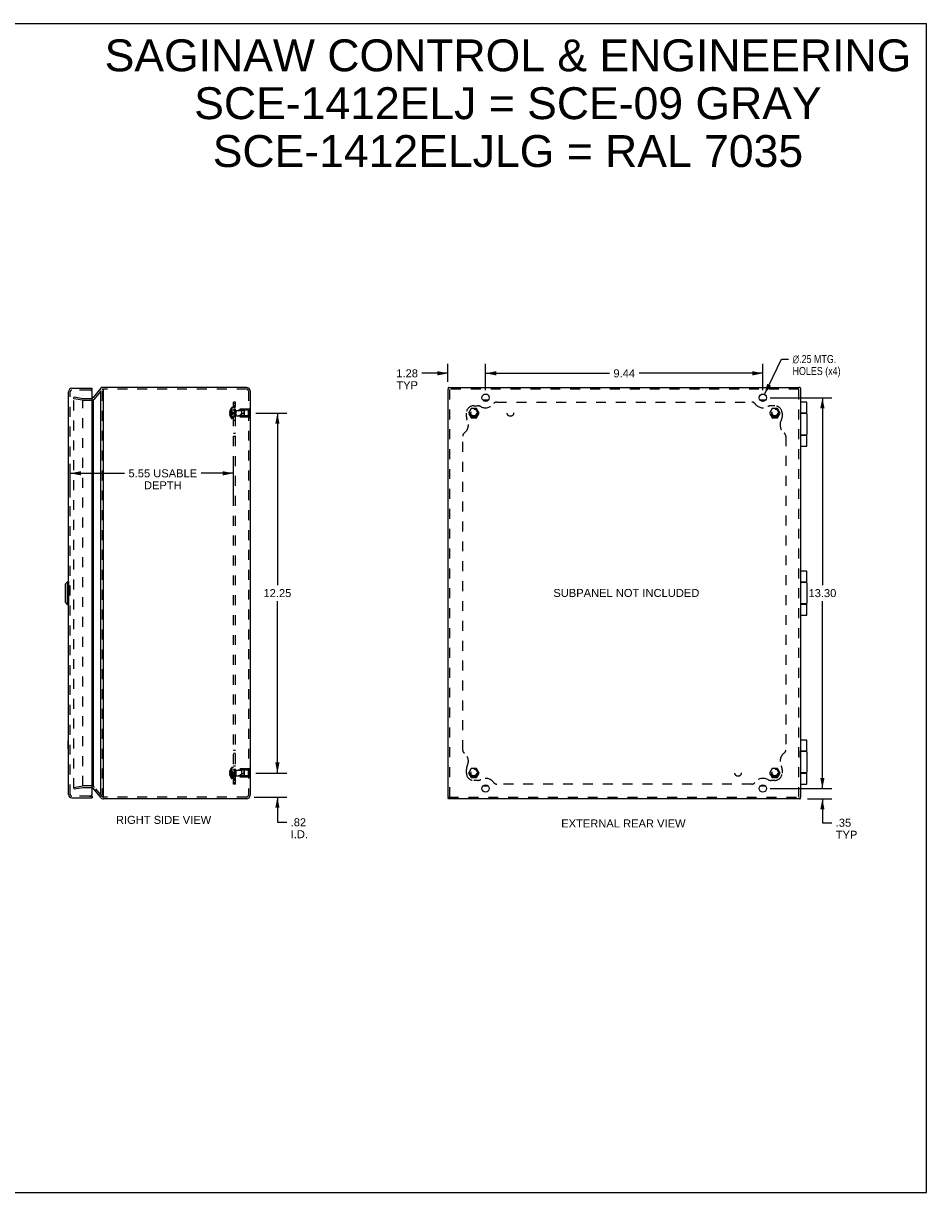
# Model space of a CAD drawing. Header units: inches. Extents: x 0 to 61.5, y 0 to 39.8.
# Tile 9 of 9: x 30.7 to 61.5, y 0 to 39.8. Entities that reach past the tile are written whole.
import ezdxf

# ---------------------------------------------------------------- set-up
doc = ezdxf.new("R2010")
doc.units = ezdxf.units.IN
doc.header["$LTSCALE"] = 3.382261
doc.header["$MEASUREMENT"] = 0
doc.linetypes.add('HIDDEN', pattern=[0.2, 0.1, -0.1])
doc.layers.get('0').update_dxf_attribs({"linetype": 'CONTINUOUS'})
for name, color, linetype in [('DEFAULT_2', 8, 'HIDDEN'), ('DIMENSIONS', 7, 'CONTINUOUS'), ('DOOR_ASSEMBLY', 7, 'CONTINUOUS'), ('SUBPANEL', 7, 'CONTINUOUS')]:
    doc.layers.add(name, color=color, linetype=linetype)
doc.styles.get("Standard").update_dxf_attribs({"font": 'arial.ttf'})
doc.styles.add('TEXTSTYLE_1', font='gdt', dxfattribs={"width": 0.8})
doc.dimstyles.new('DIMSTYLE_1', dxfattribs={"dimtxt": 0.271304, "dimasz": 0.361739, "dimexe": 0.09, "dimexo": 0.07, "dimgap": 0.0375, "dimtad": 0, "dimtih": 1, "dimtoh": 1, "dimzin": 4, "dimdsep": 46, "dimtxsty": 'Standard', "dimblk": '_FILLED', "dimblk1": '_FILLED', "dimblk2": '_FILLED', "dimcen": 0.09, "dimadec": 3, "dimazin": 1, "dimtfac": 1, "dimtdec": 3, "dimtofl": 0, "dimtmove": 0, "dimatfit": 3, "dimldrblk": '_FILLED', "dimfxl": 0, "dimtolj": 1, "dimtzin": 4, "dimarcsym": 0})
doc.dimstyles.new('DIMSTYLE_2', dxfattribs={"dimtxt": 0.271304, "dimasz": 0.361739, "dimexe": 0.09, "dimexo": 0.07, "dimgap": 0.09, "dimtad": 0, "dimtih": 1, "dimtoh": 1, "dimzin": 4, "dimdsep": 46, "dimtxsty": 'Standard', "dimblk": '_FILLED', "dimblk1": '_FILLED', "dimblk2": '_FILLED', "dimcen": 0.09, "dimadec": 3, "dimazin": 1, "dimtfac": 1, "dimtdec": 3, "dimtofl": 0, "dimtmove": 0, "dimatfit": 1, "dimldrblk": '_FILLED', "dimfxl": 0, "dimtolj": 1, "dimtzin": 4, "dimarcsym": 0})

# ---------------------------------------------------------------- blocks, each defined once
blk = doc.blocks.new('_FILLED')
at = {"color": 0, "linetype": 'ByBlock'}
blk.add_solid([(0, 0), (-1, 0.2), (-1, -0.2)], dxfattribs=at)
blk = doc.blocks.new('*D1')
at = {"layer": 'DIMENSIONS', "color": 2, "linetype": 'Continuous'}
for p, q in [((46.483, 27.306), (46.483, 28.208)), ((46.483, 27.883), (50.698, 27.883)), ((55.921, 27.883), (51.707, 27.883)), ((55.921, 27.306), (55.921, 28.208))]:
    blk.add_line(p, q, dxfattribs=at)
at = {"layer": 'DIMENSIONS', "color": 2, "linetype": 'Continuous', "xscale": 0.3617391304, "yscale": 0.3617391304, "zscale": 0.3617391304, "rotation": 180}
blk.add_blockref('_FILLED', (46.483, 27.883), dxfattribs=at)
at = {"layer": 'DIMENSIONS', "color": 2, "linetype": 'Continuous', "xscale": 0.3617391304, "yscale": 0.3617391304, "zscale": 0.3617391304}
blk.add_blockref('_FILLED', (55.921, 27.883), dxfattribs=at)
at = {"layer": 'DIMENSIONS', "color": 2, "linetype": 'Continuous', "insert": (51.202, 28.018), "char_height": 0.2713, "width": 0.73726, "attachment_point": 2, "line_spacing_factor": 0.9}
blk.add_mtext('9.44', dxfattribs=at)
blk = doc.blocks.new('*D2')
at = {"layer": 'DIMENSIONS', "color": 2, "linetype": 'Continuous'}
for p, q in [((55.976, 27.165), (56.553, 28.367)), ((56.553, 28.367), (56.796, 28.367))]:
    blk.add_line(p, q, dxfattribs=at)
at = {"layer": 'DIMENSIONS', "color": 2, "linetype": 'Continuous', "xscale": 0.3617391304, "yscale": 0.3617391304, "zscale": 0.3617391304, "rotation": 244.325377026}
blk.add_blockref('_FILLED', (55.976, 27.165), dxfattribs=at)
at = {"layer": 'DIMENSIONS', "color": 2, "linetype": 'Continuous', "insert": (56.932, 28.503), "char_height": 0.2713, "width": 2.04033, "attachment_point": 1, "line_spacing_factor": 0.9, "style": 'TEXTSTYLE_1'}
blk.add_mtext('{\\fgdt;n}\\fArial;.25 MTG.\\PHOLES (x4)', dxfattribs=at)
blk = doc.blocks.new('*D3')
at = {"layer": 'DIMENSIONS', "color": 2, "linetype": 'Continuous'}
for p, q in [((56.175, 27.053), (58.274, 27.053)), ((57.948, 27.053), (57.948, 20.674)), ((57.948, 13.753), (57.948, 20.131)), ((56.3, 13.753), (58.274, 13.753))]:
    blk.add_line(p, q, dxfattribs=at)
at = {"layer": 'DIMENSIONS', "color": 2, "linetype": 'Continuous', "xscale": 0.3617391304, "yscale": 0.3617391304, "zscale": 0.3617391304}
for p, rotation in [((57.948, 27.053), 90), ((57.948, 13.753), 270)]:
    blk.add_blockref('_FILLED', p, dxfattribs=dict(at, rotation=rotation))
at = {"layer": 'DIMENSIONS', "color": 2, "linetype": 'Continuous', "insert": (57.948, 20.538), "char_height": 0.2713, "width": 0.94805, "attachment_point": 2, "line_spacing_factor": 0.9}
blk.add_mtext('13.30', dxfattribs=at)
blk = doc.blocks.new('*D4')
at = {"layer": 'DIMENSIONS', "color": 2, "linetype": 'Continuous'}
for p, q in [((57.948, 13.753), (57.948, 14.476)), ((56.175, 13.753), (58.274, 13.753)), ((57.435, 13.403), (58.274, 13.403)), ((57.948, 13.403), (57.948, 12.587)), ((57.948, 12.587), (58.265, 12.587))]:
    blk.add_line(p, q, dxfattribs=at)
at = {"layer": 'DIMENSIONS', "color": 2, "linetype": 'Continuous', "xscale": 0.3617391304, "yscale": 0.3617391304, "zscale": 0.3617391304}
for p, rotation in [((57.948, 13.753), 270), ((57.948, 13.403), 90)]:
    blk.add_blockref('_FILLED', p, dxfattribs=dict(at, rotation=rotation))
at = {"layer": 'DIMENSIONS', "color": 2, "linetype": 'Continuous', "insert": (58.401, 12.723), "char_height": 0.2713, "width": 0.73524, "attachment_point": 1, "line_spacing_factor": 0.9}
blk.add_mtext('.35\\PTYP', dxfattribs=at)
blk = doc.blocks.new('*D5')
at = {"layer": 'DIMENSIONS', "color": 2, "linetype": 'Continuous'}
for p, q in [((45.202, 27.883), (44.316, 27.883)), ((45.202, 27.596), (45.202, 28.208)), ((46.483, 27.306), (46.483, 28.208)), ((46.483, 27.883), (47.207, 27.883))]:
    blk.add_line(p, q, dxfattribs=at)
at = {"layer": 'DIMENSIONS', "color": 2, "linetype": 'Continuous', "xscale": 0.3617391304, "yscale": 0.3617391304, "zscale": 0.3617391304}
blk.add_blockref('_FILLED', (45.202, 27.883), dxfattribs=at)
at = {"layer": 'DIMENSIONS', "color": 2, "linetype": 'Continuous', "xscale": 0.3617391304, "yscale": 0.3617391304, "zscale": 0.3617391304, "rotation": 180}
blk.add_blockref('_FILLED', (46.483, 27.883), dxfattribs=at)
at = {"layer": 'DIMENSIONS', "color": 2, "linetype": 'Continuous', "insert": (44.18, 28.018), "char_height": 0.2713, "width": 0.73726, "attachment_point": 3, "line_spacing_factor": 0.9}
blk.add_mtext('1.28\\PTYP', dxfattribs=at)
blk = doc.blocks.new('*D6')
at = {"layer": 'DIMENSIONS', "color": 2, "linetype": 'Continuous'}
for p, q in [((38.662, 26.528), (39.721, 26.528)), ((39.395, 26.528), (39.395, 20.674)), ((39.395, 14.278), (39.395, 20.131)), ((38.662, 14.278), (39.721, 14.278))]:
    blk.add_line(p, q, dxfattribs=at)
at = {"layer": 'DIMENSIONS', "color": 2, "linetype": 'Continuous', "xscale": 0.3617391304, "yscale": 0.3617391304, "zscale": 0.3617391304}
for p, rotation in [((39.395, 26.528), 90), ((39.395, 14.278), 270)]:
    blk.add_blockref('_FILLED', p, dxfattribs=dict(at, rotation=rotation))
at = {"layer": 'DIMENSIONS', "color": 2, "linetype": 'Continuous', "insert": (39.395, 20.538), "char_height": 0.2713, "width": 0.94805, "attachment_point": 2, "line_spacing_factor": 0.9}
blk.add_mtext('12.25', dxfattribs=at)
blk = doc.blocks.new('*D7')
at = {"layer": 'DIMENSIONS', "color": 2, "linetype": 'Continuous'}
for p, q in [((39.395, 14.278), (39.395, 15.001)), ((38.662, 14.278), (39.721, 14.278)), ((38.6, 13.463), (39.721, 13.463)), ((39.395, 13.463), (39.395, 12.605)), ((39.395, 12.605), (39.711, 12.605))]:
    blk.add_line(p, q, dxfattribs=at)
at = {"layer": 'DIMENSIONS', "color": 2, "linetype": 'Continuous', "xscale": 0.3617391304, "yscale": 0.3617391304, "zscale": 0.3617391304}
for p, rotation in [((39.395, 14.278), 270), ((39.395, 13.463), 90)]:
    blk.add_blockref('_FILLED', p, dxfattribs=dict(at, rotation=rotation))
at = {"layer": 'DIMENSIONS', "color": 2, "linetype": 'Continuous', "insert": (39.847, 12.74), "char_height": 0.2713, "width": 0.58799, "attachment_point": 1, "line_spacing_factor": 0.9}
blk.add_mtext('.82\\PI.D.', dxfattribs=at)
blk = doc.blocks.new('*D15')
at = {"layer": 'DIMENSIONS', "color": 2, "linetype": 'Continuous'}
for p, q in [((32.342, 23.656), (32.342, 24.805)), ((37.896, 23.656), (37.896, 24.805)), ((32.342, 24.48), (34.191, 24.48)), ((37.896, 24.48), (36.798, 24.48))]:
    blk.add_line(p, q, dxfattribs=at)
at = {"layer": 'DIMENSIONS', "color": 2, "linetype": 'Continuous', "xscale": 0.3617391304, "yscale": 0.3617391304, "zscale": 0.3617391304, "rotation": 180}
blk.add_blockref('_FILLED', (32.342, 24.48), dxfattribs=at)
at = {"layer": 'DIMENSIONS', "color": 2, "linetype": 'Continuous', "xscale": 0.3617391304, "yscale": 0.3617391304, "zscale": 0.3617391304}
blk.add_blockref('_FILLED', (37.896, 24.48), dxfattribs=at)
at = {"layer": 'DIMENSIONS', "color": 2, "linetype": 'Continuous', "insert": (35.495, 24.615), "char_height": 0.2713, "width": 2.33483, "attachment_point": 2, "line_spacing_factor": 0.9}
blk.add_mtext('5.55 USABLE\\PDEPTH', dxfattribs=at)

msp = doc.modelspace()

# ---------------------------------------------------------------- linework, layer by layer
at = {"color": 7, "linetype": 'Continuous'}
for p, q in [((0, 39.791), (61.496, 39.791)), ((61.496, 0), (61.496, 39.791)), ((33.439, 27.398), (33.413, 27.398)), ((33.474, 27.333), (33.474, 27.343)), ((45.207, 27.386), (45.207, 27.343)), ((57.186, 27.398), (57.142, 27.398)), ((38.471, 26.684), (38.467, 26.684)), ((38.471, 26.684), (38.471, 26.372)), ((46.572, 26.965), (46.394, 26.965)), ((56.01, 26.965), (55.832, 26.965)), ((38.471, 26.528), (38.467, 26.528)), ((38.471, 26.372), (38.467, 26.372)), ((57.206, 15.031), (57.202, 15.031)), ((57.206, 14.775), (57.202, 14.775)), ((57.206, 14.775), (57.206, 15.031)), ((38.471, 14.434), (38.467, 14.434)), ((38.471, 14.434), (38.471, 14.122)), ((38.471, 14.278), (38.467, 14.278)), ((38.471, 14.122), (38.467, 14.122)), ((46.394, 13.84), (46.572, 13.84)), ((55.832, 13.84), (56.01, 13.84)), ((45.207, 13.463), (45.207, 13.419)), ((57.198, 13.419), (57.198, 13.463)), ((0, 0), (61.496, 0))]:
    msp.add_line(p, q, dxfattribs=at)
at = {"color": 3, "linetype": 'Continuous'}
for p, q in [((33.382, 27.382), (33.119, 27.064)), ((33.382, 13.523), (33.382, 27.282)), ((38.347, 27.403), (33.474, 27.403)), ((33.474, 13.472), (33.474, 27.333)), ((38.467, 27.283), (38.467, 13.523)), ((45.202, 27.343), (45.202, 13.463)), ((45.221, 27.4), (45.22, 27.4)), ((45.221, 27.401), (45.221, 27.4)), ((45.223, 27.403), (57.142, 27.403)), ((57.2, 27.384), (57.2, 27.385)), ((57.201, 27.384), (57.2, 27.384)), ((57.202, 27.382), (57.202, 13.463)), ((33.119, 26.973), (33.119, 13.832)), ((33.382, 13.445), (33.119, 13.759)), ((38.347, 13.403), (33.474, 13.403)), ((45.221, 13.405), (45.22, 13.405)), ((45.221, 13.404), (45.221, 13.405)), ((57.181, 13.403), (45.223, 13.403)), ((57.184, 13.404), (57.184, 13.405)), ((57.184, 13.405), (57.185, 13.405))]:
    msp.add_line(p, q, dxfattribs=at)
for points in [[(33.119, 27.064), (33.118, 27.062), (33.117, 27.06), (33.116, 27.059), (33.115, 27.057), (33.114, 27.055), (33.112, 27.053)], [(33.382, 27.382), (33.384, 27.383), (33.386, 27.385), (33.389, 27.387), (33.391, 27.389), (33.394, 27.391), (33.397, 27.393)], [(33.413, 27.398), (33.41, 27.398), (33.408, 27.397), (33.405, 27.397), (33.403, 27.396), (33.4, 27.395), (33.398, 27.394), (33.397, 27.393)], [(45.212, 27.395), (45.211, 27.394), (45.21, 27.393), (45.209, 27.392), (45.208, 27.39), (45.208, 27.389), (45.207, 27.388), (45.207, 27.386), (45.207, 27.386)], [(45.217, 27.398), (45.216, 27.397), (45.215, 27.397), (45.215, 27.396), (45.214, 27.396), (45.213, 27.395), (45.212, 27.395)], [(45.22, 27.4), (45.22, 27.4), (45.219, 27.399), (45.218, 27.399), (45.218, 27.398), (45.217, 27.398)], [(45.223, 27.402), (45.223, 27.402), (45.222, 27.402), (45.222, 27.401), (45.222, 27.401), (45.221, 27.401)], [(45.223, 27.403), (45.223, 27.403), (45.223, 27.403), (45.223, 27.402), (45.223, 27.402), (45.223, 27.402), (45.223, 27.402)], [(57.194, 27.393), (57.194, 27.394), (57.193, 27.395), (57.192, 27.396), (57.19, 27.397), (57.189, 27.397), (57.187, 27.398), (57.186, 27.398), (57.186, 27.398)], [(57.197, 27.388), (57.197, 27.389), (57.196, 27.39), (57.196, 27.39), (57.195, 27.391), (57.195, 27.392), (57.194, 27.393)], [(57.2, 27.385), (57.2, 27.385), (57.199, 27.386), (57.199, 27.387), (57.198, 27.387), (57.197, 27.388)], [(57.202, 27.382), (57.202, 27.382), (57.202, 27.383), (57.201, 27.383), (57.201, 27.383), (57.201, 27.384)], [(57.202, 27.382), (57.202, 27.382), (57.202, 27.382), (57.202, 27.382), (57.202, 27.382), (57.202, 27.382), (57.202, 27.382)], [(33.112, 27.053), (33.108, 27.047), (33.104, 27.041), (33.099, 27.035), (33.094, 27.029), (33.093, 27.028)], [(45.212, 13.411), (45.211, 13.411), (45.21, 13.412), (45.209, 13.414), (45.208, 13.415), (45.208, 13.416), (45.207, 13.418), (45.207, 13.419), (45.207, 13.419)], [(45.217, 13.408), (45.216, 13.408), (45.215, 13.409), (45.215, 13.409), (45.214, 13.41), (45.213, 13.41), (45.212, 13.411)], [(45.22, 13.405), (45.22, 13.405), (45.219, 13.406), (45.218, 13.406), (45.218, 13.407), (45.217, 13.408)], [(45.223, 13.403), (45.223, 13.403), (45.222, 13.403), (45.222, 13.404), (45.222, 13.404), (45.221, 13.404)], [(45.223, 13.403), (45.223, 13.403), (45.223, 13.403), (45.223, 13.403), (45.223, 13.403), (45.223, 13.403), (45.223, 13.403)], [(57.181, 13.403), (57.182, 13.403), (57.182, 13.403), (57.182, 13.403), (57.182, 13.403), (57.182, 13.403), (57.182, 13.403)], [(57.182, 13.403), (57.182, 13.403), (57.183, 13.403), (57.183, 13.404), (57.183, 13.404), (57.184, 13.404)], [(57.185, 13.405), (57.185, 13.405), (57.186, 13.406), (57.187, 13.406), (57.187, 13.407), (57.188, 13.408)], [(57.188, 13.408), (57.189, 13.408), (57.189, 13.409), (57.19, 13.409), (57.191, 13.41), (57.192, 13.41), (57.193, 13.411)], [(57.193, 13.411), (57.194, 13.411), (57.195, 13.412), (57.196, 13.414), (57.196, 13.415), (57.197, 13.416), (57.197, 13.418), (57.198, 13.419), (57.198, 13.419)]]:
    msp.add_lwpolyline(points, dxfattribs=at)
for centre in [(46.483, 27.053), (55.921, 27.053), (46.483, 13.753), (55.921, 13.753)]:
    msp.add_circle(centre, 0.125, dxfattribs=at)
for centre, radius, start, end in [((33.474, 27.283), 0.12, 90, 106.6344), ((38.347, 27.283), 0.12, 0, 90), ((33.073, 13.72), 0.06, 40, 71.1765), ((33.474, 13.523), 0.12, 220, 270), ((38.347, 13.523), 0.12, 270, 360)]:
    msp.add_arc(centre, radius, start, end, dxfattribs=at)
at = {"layer": 'DEFAULT_2', "color": 8, "linetype": 'HIDDEN'}
for p, q in [((32.467, 27.019), (32.477, 27.078)), ((32.477, 27.078), (32.774, 27.026)), ((33.165, 27.008), (33.428, 27.321)), ((33.428, 27.282), (33.428, 13.523)), ((33.514, 27.343), (33.474, 27.343)), ((38.347, 27.343), (33.514, 27.343)), ((38.407, 27.283), (38.407, 13.523)), ((57.142, 27.343), (45.223, 27.343)), ((45.262, 13.463), (45.262, 27.343)), ((57.142, 13.463), (57.142, 27.382)), ((32.467, 13.762), (32.467, 27.043)), ((32.763, 26.967), (32.467, 27.019)), ((32.774, 13.842), (32.774, 26.963)), ((32.784, 27.025), (33.073, 27.025)), ((32.784, 26.965), (33.073, 26.965)), ((37.971, 26.388), (37.971, 26.668)), ((38.45, 26.668), (37.971, 26.668)), ((38.45, 26.684), (38.45, 26.372)), ((38.467, 26.684), (38.45, 26.684)), ((45.987, 26.684), (45.897, 26.528)), ((46.168, 26.684), (45.987, 26.684)), ((46.258, 26.528), (46.168, 26.684)), ((56.237, 26.684), (56.147, 26.528)), ((56.418, 26.684), (56.237, 26.684)), ((56.508, 26.528), (56.418, 26.684)), ((37.981, 26.623), (37.971, 26.633)), ((37.981, 26.433), (37.971, 26.423)), ((38.45, 26.388), (37.971, 26.388)), ((37.981, 26.623), (37.981, 26.433)), ((38.408, 26.623), (37.981, 26.623)), ((38.408, 26.433), (37.981, 26.433)), ((38.408, 26.433), (38.408, 26.623)), ((38.467, 26.528), (38.45, 26.528)), ((38.467, 26.372), (38.45, 26.372)), ((45.897, 26.528), (45.987, 26.372)), ((45.987, 26.372), (46.168, 26.372)), ((46.168, 26.372), (46.258, 26.528)), ((56.147, 26.528), (56.237, 26.372)), ((56.237, 26.372), (56.418, 26.372)), ((56.418, 26.372), (56.508, 26.528)), ((38.45, 14.418), (37.971, 14.418)), ((37.971, 14.138), (37.971, 14.418)), ((37.981, 14.373), (37.971, 14.383)), ((38.408, 14.373), (37.981, 14.373)), ((37.981, 14.373), (37.981, 14.183)), ((38.408, 14.183), (38.408, 14.373)), ((38.467, 14.434), (38.45, 14.434)), ((38.45, 14.434), (38.45, 14.122)), ((45.987, 14.434), (45.897, 14.278)), ((46.168, 14.434), (45.987, 14.434)), ((46.258, 14.278), (46.168, 14.434)), ((56.237, 14.434), (56.147, 14.278)), ((56.418, 14.434), (56.237, 14.434)), ((56.508, 14.278), (56.418, 14.434)), ((37.981, 14.183), (37.971, 14.173)), ((38.45, 14.138), (37.971, 14.138)), ((38.408, 14.183), (37.981, 14.183)), ((38.467, 14.278), (38.45, 14.278)), ((38.467, 14.122), (38.45, 14.122)), ((45.897, 14.278), (45.987, 14.122)), ((45.987, 14.122), (46.168, 14.122)), ((46.168, 14.122), (46.258, 14.278)), ((56.147, 14.278), (56.237, 14.122)), ((56.237, 14.122), (56.418, 14.122)), ((56.418, 14.122), (56.508, 14.278)), ((32.467, 13.786), (32.763, 13.838)), ((32.467, 13.786), (32.477, 13.727)), ((32.774, 13.779), (32.477, 13.727)), ((33.073, 13.84), (32.784, 13.84)), ((33.073, 13.78), (32.784, 13.78)), ((33.428, 13.484), (33.165, 13.797)), ((33.514, 13.463), (33.474, 13.463)), ((38.347, 13.463), (33.514, 13.463)), ((45.223, 13.463), (57.181, 13.463))]:
    msp.add_line(p, q, dxfattribs=at)
for points in [[(32.467, 27.043), (32.467, 27.044), (32.467, 27.045), (32.467, 27.047), (32.467, 27.048), (32.468, 27.048), (32.469, 27.049), (32.469, 27.05), (32.47, 27.051), (32.471, 27.052), (32.472, 27.052)], [(32.472, 27.052), (32.473, 27.053), (32.474, 27.053), (32.475, 27.053), (32.476, 27.053), (32.476, 27.053)], [(32.476, 27.053), (32.477, 27.053), (32.478, 27.053)], [(32.467, 13.762), (32.467, 13.761), (32.467, 13.76), (32.467, 13.759), (32.467, 13.758), (32.468, 13.757)], [(32.473, 13.753), (32.472, 13.753), (32.471, 13.754), (32.47, 13.754), (32.469, 13.755), (32.469, 13.756), (32.468, 13.757)], [(32.476, 13.752), (32.476, 13.752), (32.475, 13.752), (32.474, 13.752), (32.473, 13.753)], [(32.478, 13.752), (32.477, 13.752), (32.476, 13.752)]]:
    msp.add_lwpolyline(points, dxfattribs=at)
for centre, radius in [((46.077, 26.528), 0.142), ((46.077, 26.528), 0.14), ((56.327, 26.528), 0.142), ((56.327, 26.528), 0.14), ((46.077, 26.528), 0.105), ((46.077, 26.528), 0.095), ((56.327, 26.528), 0.105), ((56.327, 26.528), 0.095), ((46.077, 14.278), 0.142), ((46.077, 14.278), 0.14), ((46.077, 14.278), 0.105), ((46.077, 14.278), 0.095), ((56.327, 14.278), 0.142), ((56.327, 14.278), 0.14), ((56.327, 14.278), 0.105), ((56.327, 14.278), 0.095)]:
    msp.add_circle(centre, radius, dxfattribs=at)
for centre, radius, start, end in [((33.474, 27.283), 0.06, 90, 140), ((38.347, 27.283), 0.06, 0, 90), ((32.784, 27.085), 0.12, 260, 270), ((32.784, 27.085), 0.06, 260, 270), ((33.073, 27.085), 0.12, 270, 320), ((32.784, 13.72), 0.12, 90, 100), ((32.784, 13.72), 0.06, 90, 100), ((33.073, 13.72), 0.12, 40, 90), ((33.073, 13.72), 0.06, 71.1765, 90), ((33.474, 13.523), 0.06, 220, 270), ((38.347, 13.523), 0.06, 270, 360)]:
    msp.add_arc(centre, radius, start, end, dxfattribs=at)
at = {"layer": 'DOOR_ASSEMBLY', "color": 3, "linetype": 'Continuous'}
for p, q in [((32.282, 13.553), (32.282, 27.253)), ((32.402, 27.373), (33.092, 27.373)), ((33.092, 13.583), (33.092, 27.223)), ((32.402, 13.433), (33.092, 13.433))]:
    msp.add_line(p, q, dxfattribs=at)
at = {"layer": 'DOOR_ASSEMBLY', "color": 8, "linetype": 'HIDDEN'}
for p, q in [((32.342, 13.553), (32.342, 27.253)), ((33.002, 27.313), (32.402, 27.313)), ((33.002, 13.493), (32.402, 13.493))]:
    msp.add_line(p, q, dxfattribs=at)
at = {"layer": 'DOOR_ASSEMBLY', "color": 7, "linetype": 'Continuous'}
for p, q in [((33.092, 27.313), (33.002, 27.313)), ((33.092, 27.313), (33.092, 27.373)), ((57.41, 26.903), (57.202, 26.903)), ((57.423, 26.528), (57.423, 26.89)), ((57.423, 26.528), (57.202, 26.528)), ((57.202, 26.523), (57.393, 26.523)), ((57.343, 26.528), (57.343, 26.523)), ((57.423, 26.493), (57.423, 25.813)), ((57.393, 25.783), (57.202, 25.783)), ((57.202, 25.778), (57.423, 25.778)), ((57.343, 25.783), (57.343, 25.778)), ((57.423, 25.416), (57.423, 25.778)), ((57.202, 25.403), (57.41, 25.403)), ((57.41, 21.153), (57.202, 21.153)), ((57.423, 20.778), (57.423, 21.14)), ((32.175, 20.708), (32.175, 20.097)), ((32.26, 20.797), (32.177, 20.713)), ((32.177, 20.713), (32.177, 20.092)), ((32.26, 20.009), (32.26, 20.797)), ((32.279, 20.797), (32.26, 20.797)), ((32.279, 20.797), (32.279, 20.009)), ((57.423, 20.778), (57.202, 20.778)), ((57.202, 20.773), (57.393, 20.773)), ((57.343, 20.778), (57.343, 20.773)), ((57.423, 20.743), (57.423, 20.063)), ((32.26, 20.009), (32.177, 20.092)), ((32.279, 20.009), (32.26, 20.009)), ((57.393, 20.033), (57.202, 20.033)), ((57.202, 20.028), (57.423, 20.028)), ((57.343, 20.033), (57.343, 20.028)), ((57.423, 19.666), (57.423, 20.028)), ((57.202, 19.653), (57.41, 19.653)), ((32.278, 15.371), (32.282, 15.371)), ((32.278, 15.115), (32.278, 15.371)), ((57.41, 15.403), (57.202, 15.403)), ((57.423, 15.028), (57.423, 15.39)), ((32.278, 15.115), (32.282, 15.115)), ((57.423, 15.028), (57.206, 15.028)), ((57.206, 15.023), (57.393, 15.023)), ((57.343, 15.028), (57.343, 15.023)), ((57.423, 14.993), (57.423, 14.313)), ((57.393, 14.283), (57.202, 14.283)), ((57.202, 14.278), (57.423, 14.278)), ((57.343, 14.283), (57.343, 14.278)), ((57.423, 13.916), (57.423, 14.278)), ((57.202, 13.903), (57.41, 13.903)), ((33.002, 13.493), (33.092, 13.493)), ((33.092, 13.493), (33.092, 13.433))]:
    msp.add_line(p, q, dxfattribs=at)
for points in [[(57.353, 26.528), (57.352, 26.528), (57.352, 26.528), (57.351, 26.528), (57.351, 26.527), (57.35, 26.527), (57.35, 26.527), (57.349, 26.527), (57.349, 26.527), (57.348, 26.527), (57.348, 26.527), (57.347, 26.527), (57.347, 26.527), (57.346, 26.527), (57.346, 26.527), (57.346, 26.527), (57.345, 26.527), (57.345, 26.527), (57.345, 26.527), (57.344, 26.526), (57.344, 26.526), (57.344, 26.526), (57.344, 26.526), (57.343, 26.526), (57.343, 26.526)], [(57.343, 25.779), (57.343, 25.779), (57.344, 25.779), (57.344, 25.779), (57.344, 25.779), (57.344, 25.779), (57.345, 25.779), (57.345, 25.778), (57.345, 25.778), (57.346, 25.778), (57.346, 25.778), (57.346, 25.778), (57.347, 25.778), (57.347, 25.778), (57.348, 25.778), (57.348, 25.778), (57.349, 25.778), (57.349, 25.778), (57.35, 25.778), (57.35, 25.778), (57.351, 25.778), (57.351, 25.778), (57.352, 25.778), (57.352, 25.778), (57.353, 25.778)], [(57.353, 20.778), (57.352, 20.778), (57.352, 20.778), (57.351, 20.778), (57.351, 20.777), (57.35, 20.777), (57.35, 20.777), (57.349, 20.777), (57.349, 20.777), (57.348, 20.777), (57.348, 20.777), (57.347, 20.777), (57.347, 20.777), (57.346, 20.777), (57.346, 20.777), (57.346, 20.777), (57.345, 20.777), (57.345, 20.777), (57.345, 20.777), (57.344, 20.776), (57.344, 20.776), (57.344, 20.776), (57.344, 20.776), (57.343, 20.776), (57.343, 20.776)], [(57.343, 20.029), (57.343, 20.029), (57.344, 20.029), (57.344, 20.029), (57.344, 20.029), (57.344, 20.029), (57.345, 20.029), (57.345, 20.028), (57.345, 20.028), (57.346, 20.028), (57.346, 20.028), (57.346, 20.028), (57.347, 20.028), (57.347, 20.028), (57.348, 20.028), (57.348, 20.028), (57.349, 20.028), (57.349, 20.028), (57.35, 20.028), (57.35, 20.028), (57.351, 20.028), (57.351, 20.028), (57.352, 20.028), (57.352, 20.028), (57.353, 20.028)], [(57.353, 15.028), (57.352, 15.028), (57.352, 15.028), (57.351, 15.028), (57.351, 15.027), (57.35, 15.027), (57.35, 15.027), (57.349, 15.027), (57.349, 15.027), (57.348, 15.027), (57.348, 15.027), (57.347, 15.027), (57.347, 15.027), (57.346, 15.027), (57.346, 15.027), (57.346, 15.027), (57.345, 15.027), (57.345, 15.027), (57.345, 15.027), (57.344, 15.026), (57.344, 15.026), (57.344, 15.026), (57.344, 15.026), (57.343, 15.026), (57.343, 15.026)], [(57.343, 14.279), (57.343, 14.279), (57.344, 14.279), (57.344, 14.279), (57.344, 14.279), (57.344, 14.279), (57.345, 14.279), (57.345, 14.278), (57.345, 14.278), (57.346, 14.278), (57.346, 14.278), (57.346, 14.278), (57.347, 14.278), (57.347, 14.278), (57.348, 14.278), (57.348, 14.278), (57.349, 14.278), (57.349, 14.278), (57.35, 14.278), (57.35, 14.278), (57.351, 14.278), (57.351, 14.278), (57.352, 14.278), (57.352, 14.278), (57.353, 14.278), (57.354, 14.278)]]:
    msp.add_lwpolyline(points, dxfattribs=at)
at = {"layer": 'DOOR_ASSEMBLY', "color": 3, "linetype": 'Continuous'}
for centre, radius, start, end in [((32.402, 27.253), 0.12, 90, 180), ((33.002, 27.223), 0.09, 0, 90), ((32.402, 13.553), 0.12, 180, 270), ((33.002, 13.583), 0.09, 270, 360)]:
    msp.add_arc(centre, radius, start, end, dxfattribs=at)
at = {"layer": 'DOOR_ASSEMBLY', "color": 8, "linetype": 'HIDDEN'}
for centre, start, end in [((32.402, 27.253), 90, 180), ((32.402, 13.553), 180, 270)]:
    msp.add_arc(centre, 0.06, start, end, dxfattribs=at)
at = {"layer": 'DOOR_ASSEMBLY', "color": 7, "linetype": 'Continuous'}
for centre, radius, start, end in [((57.41, 26.89), 0.013, 0, 90), ((57.393, 26.493), 0.03, 0, 90), ((57.393, 25.813), 0.03, 270, 360), ((57.41, 25.416), 0.013, 270, 360), ((57.41, 21.14), 0.013, 0, 90), ((32.182, 20.708), 0.0071, 135, 180), ((32.279, 20.794), 0.00305, 360, 90), ((57.393, 20.743), 0.03, 0, 90), ((32.182, 20.097), 0.0071, 180, 225), ((32.279, 20.012), 0.00305, 270, 0), ((57.393, 20.063), 0.03, 270, 360), ((57.41, 19.666), 0.013, 270, 360), ((57.41, 15.39), 0.013, 0, 90), ((57.393, 14.993), 0.03, 0, 90), ((57.393, 14.313), 0.03, 270, 360), ((57.41, 13.916), 0.013, 270, 360)]:
    msp.add_arc(centre, radius, start, end, dxfattribs=at)
at = {"layer": 'SUBPANEL', "color": 8, "linetype": 'HIDDEN'}
for p, q in [((37.835, 26.708), (37.835, 26.347)), ((37.849, 26.714), (37.849, 26.341)), ((37.896, 26.714), (37.849, 26.714)), ((37.896, 13.903), (37.896, 26.903)), ((37.971, 26.903), (37.896, 26.903)), ((37.896, 26.851), (37.971, 26.851)), ((37.971, 26.778), (37.896, 26.778)), ((37.896, 26.749), (37.971, 26.749)), ((37.971, 26.709), (37.896, 26.709)), ((37.971, 13.903), (37.971, 26.903)), ((46.077, 26.778), (46.202, 26.778)), ((46.86, 26.903), (55.545, 26.903)), ((56.327, 26.778), (56.202, 26.778)), ((37.782, 26.562), (37.768, 26.562)), ((37.782, 26.493), (37.768, 26.493)), ((37.782, 26.596), (37.772, 26.596)), ((37.782, 26.543), (37.772, 26.543)), ((37.782, 26.512), (37.772, 26.512)), ((37.782, 26.459), (37.772, 26.459)), ((37.783, 26.627), (37.782, 26.626)), ((37.783, 26.627), (37.782, 26.627)), ((37.782, 26.626), (37.782, 26.543)), ((37.783, 26.543), (37.782, 26.543)), ((37.782, 26.543), (37.805, 26.541)), ((37.782, 26.528), (37.782, 26.53)), ((37.782, 26.525), (37.782, 26.528)), ((37.782, 26.512), (37.805, 26.514)), ((37.782, 26.512), (37.782, 26.429)), ((37.782, 26.512), (37.783, 26.512)), ((37.782, 26.429), (37.783, 26.428)), ((37.783, 26.428), (37.782, 26.428)), ((37.783, 26.54), (37.783, 26.543)), ((37.783, 26.512), (37.783, 26.515)), ((37.805, 26.514), (37.826, 26.517)), ((37.826, 26.517), (37.847, 26.519)), ((37.847, 26.519), (37.868, 26.522)), ((37.896, 26.341), (37.849, 26.341)), ((37.971, 26.653), (37.896, 26.653)), ((37.971, 26.637), (37.896, 26.637)), ((37.896, 26.528), (37.971, 26.528)), ((37.971, 26.419), (37.896, 26.419)), ((37.971, 26.403), (37.896, 26.403)), ((37.896, 26.286), (37.971, 26.286)), ((37.924, 26.622), (37.924, 26.434)), ((37.924, 26.622), (38.171, 26.622)), ((37.924, 26.434), (38.171, 26.434)), ((38.171, 26.622), (38.171, 26.528)), ((38.261, 26.613), (38.171, 26.622)), ((38.171, 26.434), (38.171, 26.528)), ((38.261, 26.443), (38.171, 26.434)), ((38.261, 26.443), (38.261, 26.613)), ((38.271, 26.602), (38.261, 26.613)), ((38.271, 26.454), (38.261, 26.443)), ((38.271, 26.454), (38.271, 26.602)), ((45.827, 26.403), (45.827, 26.528)), ((56.577, 26.528), (56.577, 26.403)), ((37.896, 25.846), (37.971, 25.846)), ((37.896, 25.745), (37.971, 25.745)), ((45.702, 15.06), (45.702, 25.745)), ((56.702, 25.745), (56.702, 15.06)), ((37.896, 15.06), (37.971, 15.06)), ((37.896, 14.959), (37.971, 14.959)), ((37.782, 14.346), (37.772, 14.346)), ((37.783, 14.377), (37.782, 14.377)), ((37.783, 14.377), (37.782, 14.376)), ((37.782, 14.376), (37.782, 14.293)), ((37.835, 14.458), (37.835, 14.097)), ((37.896, 14.464), (37.849, 14.464)), ((37.849, 14.464), (37.849, 14.091)), ((37.896, 14.52), (37.971, 14.52)), ((37.971, 14.403), (37.896, 14.403)), ((37.971, 14.387), (37.896, 14.387)), ((37.924, 14.372), (38.171, 14.372)), ((37.924, 14.372), (37.924, 14.184)), ((38.261, 14.363), (38.171, 14.372)), ((38.171, 14.372), (38.171, 14.184)), ((38.271, 14.352), (38.261, 14.363)), ((38.261, 14.193), (38.261, 14.363)), ((38.271, 14.204), (38.271, 14.352)), ((45.827, 14.278), (45.827, 14.403)), ((56.577, 14.403), (56.577, 14.278)), ((37.782, 14.312), (37.768, 14.312)), ((37.782, 14.243), (37.768, 14.243)), ((37.782, 14.293), (37.772, 14.293)), ((37.782, 14.262), (37.772, 14.262)), ((37.782, 14.209), (37.772, 14.209)), ((37.783, 14.293), (37.782, 14.293)), ((37.782, 14.293), (37.805, 14.291)), ((37.782, 14.28), (37.782, 14.278)), ((37.782, 14.278), (37.782, 14.275)), ((37.782, 14.262), (37.805, 14.264)), ((37.782, 14.262), (37.783, 14.262)), ((37.782, 14.262), (37.782, 14.179)), ((37.782, 14.179), (37.783, 14.178)), ((37.783, 14.178), (37.782, 14.178)), ((37.783, 14.293), (37.783, 14.29)), ((37.783, 14.265), (37.783, 14.262)), ((37.805, 14.264), (37.826, 14.267)), ((37.826, 14.267), (37.847, 14.269)), ((37.847, 14.269), (37.868, 14.272)), ((37.896, 14.091), (37.849, 14.091)), ((37.896, 14.278), (37.971, 14.278)), ((37.971, 14.169), (37.896, 14.169)), ((37.971, 14.153), (37.896, 14.153)), ((37.971, 14.097), (37.896, 14.097)), ((37.896, 14.057), (37.971, 14.057)), ((37.971, 14.028), (37.896, 14.028)), ((37.896, 13.954), (37.971, 13.954)), ((37.924, 14.184), (38.171, 14.184)), ((38.261, 14.193), (38.171, 14.184)), ((38.271, 14.204), (38.261, 14.193)), ((46.202, 14.028), (46.077, 14.028)), ((56.327, 14.028), (56.202, 14.028)), ((37.971, 13.903), (37.896, 13.903)), ((55.545, 13.903), (46.86, 13.903))]:
    msp.add_line(p, q, dxfattribs=at)
for points in [[(37.772, 26.596), (37.771, 26.592), (37.771, 26.588), (37.77, 26.583), (37.769, 26.579), (37.769, 26.575), (37.768, 26.571), (37.768, 26.567), (37.768, 26.562)], [(37.768, 26.562), (37.768, 26.56), (37.768, 26.558), (37.769, 26.555), (37.769, 26.553), (37.77, 26.551), (37.771, 26.548), (37.771, 26.546), (37.772, 26.543)], [(37.772, 26.512), (37.771, 26.509), (37.771, 26.507), (37.77, 26.504), (37.769, 26.502), (37.769, 26.5), (37.768, 26.497), (37.768, 26.495), (37.768, 26.493)], [(37.768, 26.493), (37.768, 26.488), (37.768, 26.484), (37.769, 26.48), (37.769, 26.476), (37.77, 26.472), (37.771, 26.467), (37.771, 26.463), (37.772, 26.459)], [(37.782, 26.596), (37.805, 26.587), (37.826, 26.576), (37.847, 26.565), (37.868, 26.554), (37.887, 26.541), (37.906, 26.528)], [(37.782, 26.562), (37.805, 26.558), (37.826, 26.552), (37.847, 26.547), (37.868, 26.541), (37.887, 26.534), (37.906, 26.528)], [(37.783, 26.543), (37.783, 26.54), (37.783, 26.538), (37.783, 26.535), (37.783, 26.533), (37.782, 26.53), (37.782, 26.528)], [(37.782, 26.459), (37.805, 26.469), (37.826, 26.479), (37.847, 26.49), (37.868, 26.502), (37.887, 26.514), (37.906, 26.528)], [(37.782, 26.528), (37.782, 26.525), (37.783, 26.522), (37.783, 26.52), (37.783, 26.517), (37.783, 26.515), (37.783, 26.512)], [(37.782, 26.493), (37.805, 26.497), (37.826, 26.503), (37.847, 26.508), (37.868, 26.514), (37.887, 26.521), (37.906, 26.528)], [(37.783, 26.627), (37.805, 26.613), (37.826, 26.598), (37.847, 26.582), (37.868, 26.565), (37.887, 26.547), (37.906, 26.528)], [(37.783, 26.533), (37.783, 26.535), (37.783, 26.538)], [(37.783, 26.428), (37.805, 26.442), (37.826, 26.457), (37.847, 26.473), (37.868, 26.49), (37.887, 26.508), (37.906, 26.528)], [(37.783, 26.517), (37.783, 26.52), (37.783, 26.522)], [(37.805, 26.541), (37.826, 26.539), (37.847, 26.536), (37.868, 26.533), (37.887, 26.531), (37.906, 26.528)], [(37.826, 26.539), (37.847, 26.536), (37.868, 26.533), (37.887, 26.531), (37.906, 26.528)], [(37.868, 26.522), (37.887, 26.525), (37.906, 26.528)], [(37.868, 26.522), (37.887, 26.525), (37.906, 26.528)], [(37.772, 14.346), (37.771, 14.342), (37.771, 14.338), (37.77, 14.333), (37.769, 14.329), (37.769, 14.325), (37.768, 14.321), (37.768, 14.317), (37.768, 14.312)], [(37.782, 14.346), (37.805, 14.337), (37.826, 14.326), (37.847, 14.315), (37.868, 14.304), (37.887, 14.291), (37.906, 14.278)], [(37.783, 14.377), (37.805, 14.363), (37.826, 14.348), (37.847, 14.332), (37.868, 14.315), (37.887, 14.297), (37.906, 14.278)], [(37.768, 14.312), (37.768, 14.31), (37.768, 14.308), (37.769, 14.305), (37.769, 14.303), (37.77, 14.301), (37.771, 14.298), (37.771, 14.296), (37.772, 14.293)], [(37.772, 14.262), (37.771, 14.259), (37.771, 14.257), (37.77, 14.254), (37.769, 14.252), (37.769, 14.25), (37.768, 14.247), (37.768, 14.245), (37.768, 14.243)], [(37.768, 14.243), (37.768, 14.238), (37.768, 14.234), (37.769, 14.23), (37.769, 14.226), (37.77, 14.222), (37.771, 14.217), (37.771, 14.213), (37.772, 14.209)], [(37.782, 14.312), (37.805, 14.308), (37.826, 14.302), (37.847, 14.297), (37.868, 14.291), (37.887, 14.284), (37.906, 14.278)], [(37.782, 14.278), (37.782, 14.28), (37.783, 14.283), (37.783, 14.285), (37.783, 14.288), (37.783, 14.29), (37.783, 14.293)], [(37.782, 14.243), (37.805, 14.247), (37.826, 14.253), (37.847, 14.258), (37.868, 14.264), (37.887, 14.271), (37.906, 14.278)], [(37.783, 14.262), (37.783, 14.265), (37.783, 14.267), (37.783, 14.27), (37.783, 14.272), (37.782, 14.275), (37.782, 14.278)], [(37.782, 14.209), (37.805, 14.219), (37.826, 14.229), (37.847, 14.24), (37.868, 14.252), (37.887, 14.264), (37.906, 14.278)], [(37.783, 14.288), (37.783, 14.285), (37.783, 14.283)], [(37.783, 14.178), (37.805, 14.192), (37.826, 14.207), (37.847, 14.223), (37.868, 14.24), (37.887, 14.258), (37.906, 14.278)], [(37.783, 14.272), (37.783, 14.27), (37.783, 14.267)], [(37.805, 14.291), (37.826, 14.289), (37.847, 14.286), (37.868, 14.283), (37.887, 14.281), (37.906, 14.278)], [(37.826, 14.289), (37.847, 14.286), (37.868, 14.283), (37.887, 14.281), (37.906, 14.278)], [(37.868, 14.272), (37.887, 14.275), (37.906, 14.278)], [(37.868, 14.272), (37.887, 14.275), (37.906, 14.278)]]:
    msp.add_lwpolyline(points, dxfattribs=at)
for centre, radius in [((46.077, 26.528), 0.125), ((47.327, 26.528), 0.109), ((56.327, 26.528), 0.125), ((46.077, 14.278), 0.125), ((55.077, 14.278), 0.109), ((56.327, 14.278), 0.125)]:
    msp.add_circle(centre, radius, dxfattribs=at)
for centre, radius, start, end in [((38.025, 26.528), 0.262, 136.4862, 157.6387), ((37.849, 26.694), 0.02, 90, 136.4862), ((46.077, 26.528), 0.25, 90, 180), ((46.202, 26.528), 0.25, 62.1089, 90), ((46.48, 27.053), 0.344, 242.1089, 324.1013), ((46.86, 26.778), 0.125, 90, 144.1013), ((55.545, 26.778), 0.125, 35.8987, 90), ((55.925, 27.053), 0.344, 215.8987, 297.8911), ((56.202, 26.528), 0.25, 90, 117.8911), ((56.327, 26.528), 0.25, 0, 90), ((38.025, 26.528), 0.261, 157.9106, 164.8059), ((38.025, 26.528), 0.261, 195.1941, 202.0894), ((38.025, 26.528), 0.262, 202.3613, 223.5138), ((37.849, 26.361), 0.02, 223.5138, 270), ((37.924, 26.65), 0.0282, 180, 270), ((37.924, 26.405), 0.0282, 90, 180), ((38.441, 25.982), 0.571, 107.3354, 127.8138), ((45.552, 26.125), 0.344, 305.8987, 27.8911), ((46.077, 26.403), 0.25, 180, 207.8911), ((56.852, 26.125), 0.344, 152.1089, 234.1013), ((56.327, 26.403), 0.25, 332.1089, 360), ((45.827, 25.745), 0.125, 125.8987, 180), ((56.577, 25.745), 0.125, 0, 54.1013), ((45.827, 15.06), 0.125, 180, 234.1013), ((45.552, 14.68), 0.344, 332.1089, 54.1013), ((56.852, 14.68), 0.344, 125.8987, 207.8911), ((56.577, 15.06), 0.125, 305.8987, 360), ((38.025, 14.278), 0.261, 157.9106, 164.8059), ((38.025, 14.278), 0.262, 136.4862, 157.6387), ((37.849, 14.444), 0.02, 90, 136.4862), ((37.924, 14.4), 0.0282, 180, 270), ((46.077, 14.403), 0.25, 152.1089, 180), ((56.327, 14.403), 0.25, 0, 27.8911), ((38.025, 14.278), 0.261, 195.1941, 202.0894), ((38.025, 14.278), 0.262, 202.3613, 223.5138), ((37.849, 14.111), 0.02, 223.5138, 270), ((37.924, 14.155), 0.0282, 90, 180), ((38.441, 13.732), 0.571, 107.3354, 127.8138), ((46.077, 14.278), 0.25, 180, 270), ((46.202, 14.278), 0.25, 270, 297.8911), ((46.48, 13.753), 0.344, 35.8987, 117.8911), ((46.86, 14.028), 0.125, 215.8987, 270), ((55.545, 14.028), 0.125, 270, 324.1013), ((55.925, 13.753), 0.344, 62.1089, 144.1013), ((56.202, 14.278), 0.25, 242.1089, 270), ((56.327, 14.278), 0.25, 270, 360)]:
    msp.add_arc(centre, radius, start, end, dxfattribs=at)

# ---------------------------------------------------------------- texts
at = {"layer": 'DIMENSIONS', "color": 2, "linetype": 'Continuous', "attachment_point": 2, "line_spacing_factor": 0.9}
for s, insert, char_height, width in [('SAGINAW CONTROL & ENGINEERING\\PSCE-1412ELJ = SCE-09 GRAY\\PSCE-1412ELJLG = RAL 7035', (47.243, 39.246), 1.08522, 27.4088), ('SUBPANEL NOT INCLUDED', (51.273, 20.544), 0.2713, 4.96114), ('RIGHT SIDE VIEW', (35.52, 12.821), 0.2713, 3.23548), ('EXTERNAL REAR VIEW', (51.173, 12.699), 0.2713, 4.22388)]:
    msp.add_mtext(s, dxfattribs=dict(at, insert=insert, char_height=char_height, width=width))

# ---------------------------------------------------------------- dimensions: what is measured, and where the dimension line sits
at = {"layer": 'DIMENSIONS', "color": 2, "linetype": 'Continuous'}
dim = msp.add_linear_dim(base=(46.483, 27.883), p1=(45.202, 28.278), p2=(46.483, 27.236), text='<>\\PTYP', dimstyle='DIMSTYLE_1', dxfattribs=at)
dim.commit()
dim.dimension.update_dxf_attribs({"geometry": '*D5', "text_midpoint": (43.812, 27.679), "dimtype": 160})
dim = msp.add_diameter_dim_2p(p1=(55.976, 27.165), p2=(55.867, 26.94), text='%%c<> MTG.\\PHOLES (x4)', dimstyle='DIMSTYLE_2', override={"dimpost": '<>'}, dxfattribs=at)
dim.commit()
dim.dimension.update_dxf_attribs({"geometry": '*D2', "text_midpoint": (57.952, 28.163), "dimtype": 163})
dim = msp.add_linear_dim(base=(55.921, 27.883), p1=(46.483, 27.236), p2=(55.921, 27.236), dimstyle='DIMSTYLE_1', dxfattribs=at)
dim.commit()
dim.dimension.update_dxf_attribs({"geometry": '*D1', "text_midpoint": (51.202, 27.881), "dimtype": 160})
for base, p1, p2, picture, middle in [((57.948, 13.753), (56.105, 27.053), (56.23, 13.753), '*D3', (57.96, 20.401)), ((39.395, 14.278), (38.592, 26.528), (38.592, 14.278), '*D6', (39.407, 20.401))]:
    dim = msp.add_linear_dim(base=base, p1=p1, p2=p2, angle=270, dimstyle='DIMSTYLE_1', dxfattribs=at)
    dim.commit()
    dim.dimension.update_dxf_attribs({"geometry": picture, "text_midpoint": middle, "dimtype": 160})
for base, p1, p2, angle, text, picture, middle in [((32.342, 24.48), (37.896, 23.586), (32.342, 23.586), 180, '<> USABLE\\PDEPTH', '*D15', (35.495, 24.276)), ((39.394941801, 14.277563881), (38.530040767, 13.462563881), (38.591540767, 14.277563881), 90, '<>\\PI.D.', '*D7', (40.141112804, 12.401296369)), ((57.948, 13.753), (57.365, 13.403), (56.105, 13.753), 90, '<>\\PTYP', '*D4', (58.768, 12.384))]:
    dim = msp.add_linear_dim(base=base, p1=p1, p2=p2, angle=angle, text=text, dimstyle='DIMSTYLE_1', dxfattribs=at)
    dim.commit()
    dim.dimension.update_dxf_attribs({"geometry": picture, "text_midpoint": middle, "dimtype": 160})

doc.saveas('drawing.dxf')
